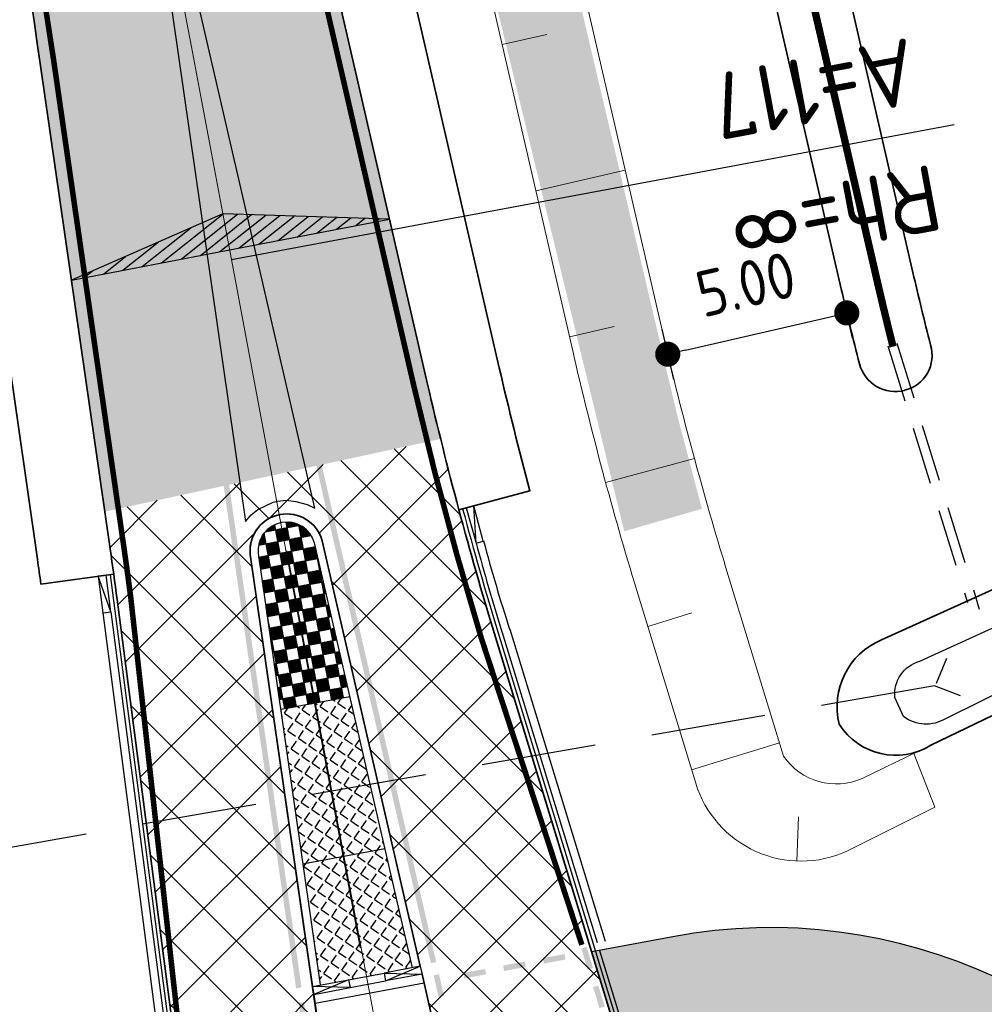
# Model space of a CAD drawing. Extents: x 100296 to 107772, y 404875 to 408930.
# Tile 48 of 98: x 102236 to 102262, y 406768 to 406794. Entities that reach past the tile are written whole.
import ezdxf

# ---------------------------------------------------------------- set-up
doc = ezdxf.new("R2010")
doc.units = 0
for name, pattern in [('B0703', [4.6875, 3.125, -1.5625]), ('CENTER2', [28.575, 19.05, -3.175, 3.175, -3.175]), ('HIDDEN', [2, 1, -1]), ('VW-3-3_STREEP', [6, 3, -3])]:
    doc.linetypes.add(name, pattern=pattern)
for name, color, linetype, lineweight in [('b-we-gw-taludarcering_lang-g', 2, 'Continuous', 18), ('n-we-am_as_weg_hoofdrijbaan_klotoide-g', 1, 'CENTER2', 18), ('n-we-am_as_weg_hoofdrijbaan_rechtstand-g', 1, 'CENTER2', 18), ('n-we-gw-grondwerk_watergang-g', 170, 'Continuous', 35), ('n-we-vh-verharding_asfalt-g', 7, 'Continuous', 35), ('n-we-vh-verharding_kantverharding-g', 3, 'Continuous', 35), ('n-we-vw-markering_langs_streep_33_015-g', 7, 'VW-3-3_STREEP', 35), ('n-we-vw-markering_langs_streep_doorgetrokken_015-g', 7, 'Continuous', 35)]:
    doc.layers.add(name, color=color, linetype=linetype, lineweight=lineweight)
for name, color, linetype in [('c3d-alignment_labeling', 7, 'Continuous'), ('n-xx-gw-waterlijn-gd', 161, 'Continuous'), ('TDFLOINT_', 7, 'Continuous'), ('TDNA----_main_road_asphalt', 251, 'Continuous'), ('TDNA----_nw fietspad', 254, 'Continuous'), ('TDNA----_verkanting', 250, 'Continuous'), ('TDNA3100_beton', 251, 'Continuous'), ('TDNL----_bossages', 71, 'Continuous'), ('TDNL----_nw fietspad', 2, 'Continuous'), ('TDNL----_rotonde', 1, 'Continuous'), ('TDNL----_verkanting', 1, 'Continuous'), ('TDNL5200_duikers', 2, 'B0703'), ('TDNM----_maatvoering', 7, 'Continuous')]:
    doc.layers.add(name, color=color, linetype=linetype)
doc.styles.add('ENV-P', font='ISOCP.SHX')
doc.styles.add('NLCS-ISO', font='NLCS-ISO.ttf')
doc.dimstyles.new('ENVIRO1', dxfattribs={"dimtxt": 2.5, "dimasz": 1, "dimexe": 2.5, "dimexo": 2.5, "dimgap": 1.5, "dimtad": 1, "dimzin": 0, "dimdsep": 46, "dimtxsty": 'ENV-P', "dimblk": 'DIMENVIRO', "dimblk1": 'DOTENVIRO', "dimblk2": 'DOTENVIRO', "dimsah": 1, "dimcen": -3, "dimdle": 1.25, "dimse1": 1, "dimse2": 1, "dimclrd": 1, "dimclre": 1, "dimclrt": 2, "dimaunit": 1, "dimadec": 0, "dimazin": 0, "dimtfac": 0.9, "dimtix": 1, "dimtmove": 2, "dimatfit": 3, "dimldrblk": 'DOTENVIRO', "dimfxl": 1, "dimtolj": 1, "dimtzin": 0, "dimarcsym": 0})

# ---------------------------------------------------------------- blocks, each defined once
blk = doc.blocks.new('50000013')
blk.add_solid([(-0.25, 0), (0.25, 0), (0, -0.5)])
blk = doc.blocks.new('DOTENVIRO')
at = {"color": 0}
for p, q in [((0, -1.404), (0, 1.404)), ((-1, 0), (0, 0))]:
    blk.add_line(p, q, dxfattribs=at)
blk.add_lwpolyline([(-0.342, 0, 0.684, 0.684, 1), (0.342, 0, 0.684, 0.684, 1)], format="xyseb", close=True, dxfattribs=at)
blk = doc.blocks.new('*D2895')
at = {"layer": 'TDNM----_maatvoering', "color": 1, "lineweight": -2, "transparency": 16777216}
blk.add_line((102253.673, 406785.439), (102257.571, 406786.337), dxfattribs=at)
at = {"layer": 'TDNM----_maatvoering', "color": 1, "lineweight": -2, "transparency": 16777216, "xscale": 0.5, "yscale": 0.5, "zscale": 0.5}
for p, rotation in [((102258.058, 406786.449), 12.97563449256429), ((102253.186, 406785.326), 192.9756344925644)]:
    blk.add_blockref('DOTENVIRO', p, dxfattribs=dict(at, rotation=rotation))
at = {"layer": 'TDNM----_maatvoering', "color": 2, "transparency": 16777216, "insert": (102255.313, 406787.227), "char_height": 1.25, "attachment_point": 5, "rotation": 12.9756, "style": 'ENV-P'}
blk.add_mtext('\\A1;5.00', dxfattribs=at)
blk = doc.blocks.new('DIMENVIRO')
at = {"color": 0}
for q in [(0, 0.519), (0, -0.519)]:
    blk.add_line((0, 0), q, dxfattribs=at)
at = {"color": 0, "linetype": 'ByBlock'}
blk.add_solid([(-1, -0.167), (-1, 0.167), (0, 0)], dxfattribs=at)

msp = doc.modelspace()

# ---------------------------------------------------------------- hatches: boundary and pattern name
at = {"layer": 'TDNA----_main_road_asphalt'}
h = msp.add_hatch(color=256, dxfattribs=at)
edge = h.paths.add_edge_path()
edge.add_arc((102344.1, 406806.96), 100, 192.97563, 193.85061, ccw=False)
edge.add_line((102246.653, 406784.507), (102242.378, 406803.06))
edge.add_arc((102534.718, 406870.421), 300, 191.56829, 192.97563, ccw=False)
edge.add_line((102240.812, 406810.26), (102240.395, 406812.298))
edge.add_line((102240.395, 406812.298), (102239.341, 406817.223))
edge.add_line((102239.341, 406817.223), (102238.234, 406822.144))
edge.add_line((102238.234, 406822.144), (102237.065, 406827.056))
edge.add_line((102237.065, 406827.056), (102235.823, 406831.958))
edge.add_line((102235.823, 406831.958), (102234.502, 406836.845))
edge.add_line((102234.502, 406836.845), (102233.1, 406841.709))
edge.add_line((102233.1, 406841.709), (102231.616, 406846.55))
edge.add_line((102231.616, 406846.55), (102230.053, 406851.365))
edge.add_line((102230.053, 406851.365), (102228.409, 406856.153))
edge.add_line((102228.409, 406856.153), (102226.685, 406860.913))
edge.add_line((102226.685, 406860.913), (102224.883, 406865.644))
edge.add_line((102224.883, 406865.644), (102223.002, 406870.344))
edge.add_line((102223.002, 406870.344), (102221.043, 406875.012))
edge.add_line((102221.043, 406875.012), (102219.006, 406879.646))
edge.add_line((102219.006, 406879.646), (102216.893, 406884.246))
edge.add_line((102216.893, 406884.246), (102214.703, 406888.811))
edge.add_line((102214.703, 406888.811), (102212.437, 406893.338))
edge.add_line((102212.437, 406893.338), (102210.096, 406897.826))
edge.add_line((102210.096, 406897.826), (102207.681, 406902.276))
edge.add_line((102207.681, 406902.276), (102205.192, 406906.684))
edge.add_line((102205.192, 406906.684), (102202.63, 406911.05))
edge.add_line((102202.63, 406911.05), (102199.995, 406915.373))
edge.add_line((102199.995, 406915.373), (102197.289, 406919.651))
edge.add_line((102197.289, 406919.651), (102194.511, 406923.884))
edge.add_line((102194.511, 406923.884), (102191.665, 406928.069))
edge.add_line((102191.665, 406928.069), (102188.756, 406932.204))
edge.add_line((102188.756, 406932.204), (102185.795, 406936.293))
edge.add_line((102185.795, 406936.293), (102182.788, 406940.34))
edge.add_line((102182.788, 406940.34), (102179.745, 406944.351))
edge.add_line((102179.745, 406944.351), (102176.672, 406948.33))
edge.add_line((102176.672, 406948.33), (102173.577, 406952.285))
edge.add_line((102173.577, 406952.285), (102170.468, 406956.219))
edge.add_line((102170.468, 406956.219), (102167.352, 406960.138))
edge.add_line((102167.352, 406960.138), (102164.235, 406964.05))
edge.add_line((102164.235, 406964.05), (102161.119, 406967.96))
edge.add_line((102161.119, 406967.96), (102158.003, 406971.87))
edge.add_line((102158.003, 406971.87), (102154.886, 406975.78))
edge.add_line((102154.886, 406975.78), (102151.77, 406979.69))
edge.add_line((102151.77, 406979.69), (102148.654, 406983.6))
edge.add_line((102148.654, 406983.6), (102145.538, 406987.51))
edge.add_line((102145.538, 406987.51), (102142.421, 406991.42))
edge.add_line((102142.421, 406991.42), (102139.305, 406995.331))
edge.add_line((102139.305, 406995.331), (102136.189, 406999.241))
edge.add_line((102136.189, 406999.241), (102133.073, 407003.151))
edge.add_line((102133.073, 407003.151), (102129.956, 407007.061))
edge.add_line((102129.956, 407007.061), (102126.84, 407010.971))
edge.add_line((102126.84, 407010.971), (102123.724, 407014.881))
edge.add_line((102123.724, 407014.881), (102120.608, 407018.791))
edge.add_line((102120.608, 407018.791), (102117.491, 407022.701))
edge.add_line((102117.491, 407022.701), (102114.375, 407026.611))
edge.add_line((102114.375, 407026.611), (102111.259, 407030.522))
edge.add_line((102111.259, 407030.522), (102108.143, 407034.432))
edge.add_line((102108.143, 407034.432), (102105.026, 407038.342))
edge.add_line((102105.026, 407038.342), (102101.91, 407042.252))
edge.add_line((102101.91, 407042.252), (102098.794, 407046.162))
edge.add_line((102098.794, 407046.162), (102095.678, 407050.072))
edge.add_line((102095.678, 407050.072), (102092.561, 407053.982))
edge.add_line((102092.561, 407053.982), (102089.445, 407057.892))
edge.add_line((102089.445, 407057.892), (102086.329, 407061.803))
edge.add_line((102086.329, 407061.803), (102083.213, 407065.713))
edge.add_line((102083.213, 407065.713), (102080.096, 407069.623))
edge.add_line((102080.096, 407069.623), (102076.98, 407073.533))
edge.add_line((102076.98, 407073.533), (102073.864, 407077.443))
edge.add_line((102073.864, 407077.443), (102070.748, 407081.353))
edge.add_line((102070.748, 407081.353), (102067.632, 407085.263))
edge.add_line((102067.632, 407085.263), (102064.515, 407089.173))
edge.add_line((102064.515, 407089.173), (102061.399, 407093.083))
edge.add_line((102061.399, 407093.083), (102058.283, 407096.994))
edge.add_line((102058.283, 407096.994), (102055.167, 407100.904))
edge.add_line((102055.167, 407100.904), (102052.05, 407104.814))
edge.add_line((102052.05, 407104.814), (102048.934, 407108.724))
edge.add_line((102048.934, 407108.724), (102045.818, 407112.634))
edge.add_line((102045.818, 407112.634), (102042.702, 407116.544))
edge.add_line((102042.702, 407116.544), (102039.585, 407120.454))
edge.add_line((102039.585, 407120.454), (102037.074, 407123.605))
edge.add_line((102037.074, 407123.605), (102031.209, 407118.931))
edge.add_line((102031.209, 407118.931), (102033.72, 407115.78))
edge.add_line((102033.72, 407115.78), (102036.836, 407111.87))
edge.add_line((102036.836, 407111.87), (102039.953, 407107.96))
edge.add_line((102039.953, 407107.96), (102043.069, 407104.05))
edge.add_line((102043.069, 407104.05), (102046.185, 407100.139))
edge.add_line((102046.185, 407100.139), (102049.301, 407096.229))
edge.add_line((102049.301, 407096.229), (102052.418, 407092.319))
edge.add_line((102052.418, 407092.319), (102055.534, 407088.409))
edge.add_line((102055.534, 407088.409), (102058.65, 407084.499))
edge.add_line((102058.65, 407084.499), (102061.766, 407080.589))
edge.add_line((102061.766, 407080.589), (102064.883, 407076.679))
edge.add_line((102064.883, 407076.679), (102067.999, 407072.769))
edge.add_line((102067.999, 407072.769), (102071.115, 407068.859))
edge.add_line((102071.115, 407068.859), (102074.231, 407064.948))
edge.add_line((102074.231, 407064.948), (102077.348, 407061.038))
edge.add_line((102077.348, 407061.038), (102080.464, 407057.128))
edge.add_line((102080.464, 407057.128), (102083.58, 407053.218))
edge.add_line((102083.58, 407053.218), (102086.696, 407049.308))
edge.add_line((102086.696, 407049.308), (102089.813, 407045.398))
edge.add_line((102089.813, 407045.398), (102092.929, 407041.488))
edge.add_line((102092.929, 407041.488), (102096.045, 407037.578))
edge.add_line((102096.045, 407037.578), (102099.161, 407033.667))
edge.add_line((102099.161, 407033.667), (102102.278, 407029.757))
edge.add_line((102102.278, 407029.757), (102105.394, 407025.847))
edge.add_line((102105.394, 407025.847), (102108.51, 407021.937))
edge.add_line((102108.51, 407021.937), (102111.626, 407018.027))
edge.add_line((102111.626, 407018.027), (102114.742, 407014.117))
edge.add_line((102114.742, 407014.117), (102117.859, 407010.207))
edge.add_line((102117.859, 407010.207), (102120.975, 407006.297))
edge.add_line((102120.975, 407006.297), (102124.091, 407002.387))
edge.add_line((102124.091, 407002.387), (102127.207, 406998.476))
edge.add_line((102127.207, 406998.476), (102130.324, 406994.566))
edge.add_line((102130.324, 406994.566), (102133.44, 406990.656))
edge.add_line((102133.44, 406990.656), (102136.556, 406986.746))
edge.add_line((102136.556, 406986.746), (102139.672, 406982.836))
edge.add_line((102139.672, 406982.836), (102142.789, 406978.926))
edge.add_line((102142.789, 406978.926), (102145.905, 406975.016))
edge.add_line((102145.905, 406975.016), (102149.021, 406971.106))
edge.add_line((102149.021, 406971.106), (102152.137, 406967.195))
edge.add_line((102152.137, 406967.195), (102155.254, 406963.285))
edge.add_line((102155.254, 406963.285), (102158.37, 406959.375))
edge.add_line((102158.37, 406959.375), (102161.485, 406955.466))
edge.add_line((102161.485, 406955.466), (102164.592, 406951.558))
edge.add_line((102164.592, 406951.558), (102167.683, 406947.646))
edge.add_line((102167.683, 406947.646), (102170.752, 406943.726))
edge.add_line((102170.752, 406943.726), (102173.791, 406939.79))
edge.add_line((102173.791, 406939.79), (102176.792, 406935.835))
edge.add_line((102176.792, 406935.835), (102179.749, 406931.855))
edge.add_line((102179.749, 406931.855), (102182.653, 406927.845))
edge.add_line((102182.653, 406927.845), (102185.498, 406923.8))
edge.add_line((102185.498, 406923.8), (102188.275, 406919.717))
edge.add_line((102188.275, 406919.717), (102190.984, 406915.589))
edge.add_line((102190.984, 406915.589), (102193.623, 406911.416))
edge.add_line((102193.623, 406911.416), (102196.193, 406907.2))
edge.add_line((102196.193, 406907.2), (102198.692, 406902.942))
edge.add_line((102198.692, 406902.942), (102201.12, 406898.642))
edge.add_line((102201.12, 406898.642), (102203.475, 406894.303))
edge.add_line((102203.475, 406894.303), (102205.758, 406889.925))
edge.add_line((102205.758, 406889.925), (102207.968, 406885.51))
edge.add_line((102207.968, 406885.51), (102210.104, 406881.058))
edge.add_line((102210.104, 406881.058), (102212.165, 406876.572))
edge.add_line((102212.165, 406876.572), (102214.152, 406872.052))
edge.add_line((102214.152, 406872.052), (102216.062, 406867.499))
edge.add_line((102216.062, 406867.499), (102217.897, 406862.915))
edge.add_line((102217.897, 406862.915), (102219.655, 406858.301))
edge.add_line((102219.655, 406858.301), (102221.336, 406853.658))
edge.add_line((102221.336, 406853.658), (102222.939, 406848.989))
edge.add_line((102222.939, 406848.989), (102224.464, 406844.293))
edge.add_line((102224.464, 406844.293), (102225.911, 406839.572))
edge.add_line((102225.911, 406839.572), (102227.278, 406834.828))
edge.add_line((102227.278, 406834.828), (102228.567, 406830.061))
edge.add_line((102228.567, 406830.061), (102229.781, 406825.269))
edge.add_line((102229.781, 406825.269), (102230.927, 406820.454))
edge.add_line((102230.927, 406820.454), (102232.015, 406815.618))
edge.add_line((102232.015, 406815.618), (102233.053, 406810.764))
edge.add_line((102233.053, 406810.764), (102233.089, 406810.589))
edge.add_arc((101939.183, 406750.429), 300, 8.20375, 11.56819, ccw=False)
edge.add_line((102236.113, 406793.237), (102237.871, 406781.042))
edge.add_line((102237.871, 406781.042), (102247.008, 406783.021))
at = {"layer": 'TDNA----_nw fietspad'}
h = msp.add_hatch(color=256, dxfattribs=at)
h.dxf.hatch_style = 1
edge = h.paths.add_edge_path()
edge.add_line((102213.33, 406740.446), (102212.85, 406742.531))
edge.add_arc((102208.146, 406762.961), 20.964, 282.9659, 341.9578)
edge.add_line((102228.08, 406756.468), (102228.193, 406756.839))
edge.add_arc((102242.067, 406752.623), 14.5, 100.5897, 163.1003, ccw=False)
edge.add_line((102239.402, 406766.876), (102239.729, 406766.938))
edge.add_line((102239.729, 406766.938), (102240.052, 406764.455))
edge.add_line((102240.052, 406764.455), (102239.861, 406764.419))
edge.add_arc((102242.067, 406752.623), 12, 100.5897, 163.1097)
edge.add_line((102230.584, 406756.11), (102230.468, 406755.73))
edge.add_arc((102209.32, 406762.193), 22.114, 280.447, 343.0051, ccw=False)
edge = h.paths.add_edge_path()
edge.add_line((102253.324, 406769.479), (102251.117, 406769.067))
edge.add_line((102251.117, 406769.067), (102251.852, 406766.661))
edge.add_line((102251.852, 406766.661), (102253.783, 406767.022))
edge.add_arc((102255.989, 406755.226), 12, 29.5539, 100.5897, ccw=False)
edge.add_line((102266.427, 406761.145), (102272.016, 406751.289))
edge.add_arc((102291.154, 406762.14), 22, 209.5539, 263.9362)
edge.add_line((102288.83, 406740.263), (102290.656, 406740.069))
edge.add_line((102290.656, 406740.069), (102290.913, 406742.491))
edge.add_line((102290.913, 406742.491), (102289.094, 406742.749))
edge.add_arc((102291.154, 406762.14), 19.5, 209.5539, 263.9362, ccw=False)
edge.add_line((102274.191, 406752.522), (102268.602, 406762.378))
edge.add_arc((102255.989, 406755.226), 14.5, 29.5539, 100.5897)
at = {"layer": 'TDNA----_verkanting'}
h = msp.add_hatch(dxfattribs=at)
h.set_pattern_fill('ANSI31', color=256, scale=2, angle=-6.4455)
h.set_pattern_definition([(38.55447697, (-279780.02786, 232452.99545), (-0.15581461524, 0.19550397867), [])])
h.paths.add_polyline_path([(102245.618, 406789.002), (102241.082, 406789.148), (102236.963, 406787.341)])
at = {"layer": 'TDNA3100_beton'}
h = msp.add_hatch(dxfattribs=at)
h.set_pattern_fill('ANSI37', color=256, scale=10)
h.set_pattern_definition([(45, (0, 0), (-0.8838834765, 0.8838834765), []), (135, (0, 0), (-0.8838834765, -0.8838834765), [])])
edge = h.paths.add_edge_path()
edge.add_line((102237.871, 406781.042), (102238.017, 406780.033))
edge.add_arc((102139.04, 406765.763), 100, 7.4057, 8.20375, ccw=False)
edge.add_line((102238.206, 406778.653), (102240.482, 406761.142))
edge.add_arc((102228.373, 406759.568), 12.211, -50.5602, 7.4057, ccw=False)
edge.add_arc((102254.655, 406714.852), 39.853, 80.9233, 117.6994, ccw=False)
edge.add_arc((102267.348, 406768.002), 15.21, 197.0042, 245.0949, ccw=False)
edge.add_line((102252.803, 406763.554), (102248.472, 406777.716))
edge.add_arc((102344.1, 406806.96), 100, 193.85061, 197.00416, ccw=False)
edge.add_line((102247.008, 406783.021), (102237.871, 406781.042))
edge = h.paths.add_edge_path(flags=16)
edge.add_line((102243.787, 406780.245), (102249.199, 406756.756))
edge.add_line((102249.199, 406756.756), (102247.233, 406756.388))
edge.add_line((102247.233, 406756.388), (102245.267, 406756.021))
edge.add_line((102245.267, 406756.021), (102241.837, 406779.812))
edge.add_arc((102242.823, 406779.98), 1, 15.3616, 189.6685, ccw=False)
at = {"layer": 'TDNL----_bossages'}
h = msp.add_hatch(dxfattribs=at)
h.set_pattern_fill('ENV-A30', color=256)
h.set_pattern_definition([(45, (0, 0), (-0.6222539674, 0.6222539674), []), (45, (0, 3.1113), (-3.111269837, 3.111269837), [1, -0.6]), (17, (0, 0), (0.5157491, 1.5965521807), [0, -1.632, -0.924, 0, -1.344]), (48, (0, 0), (-0.3683115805, 1.623436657), [0, -1.616, 0, -1.648, 0, -1.328]), (71, (0, 0), (-0.9582315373, 1.345261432), [0, -1.6, 0, -0.96, -1.316])])
h.paths.add_polyline_path([(102041.271, 407126.268), (102068.33, 407092.089), (102125.716, 407020.535), (102176.484, 406956.741), (102202.794, 406920.129), (102221.804, 406885.885), (102232.602, 406857.814), (102236.036, 406847.137), (102238.013, 406840.395), (102240.944, 406829.09), (102244.354, 406813.872), (102248.454, 406795.111), (102252.002, 406780.507), (102254.116, 406781.12), (102253.434, 406783.708), (102248.181, 406806.007), (102243.807, 406826.979), (102239.103, 406844.209), (102235.726, 406855.298), (102228.058, 406878.737), (102219.946, 406897.406), (102204.324, 406927.523), (102193.132, 406944.756), (102169.706, 406980.933), (102139.295, 407029.632), (102111.958, 407074.246), (102087.499, 407111.068), (102066.038, 407138.764), (102059.261, 407141.226), (102054.64, 407139.79), (102045.296, 407130.558)])
at = {"layer": 'TDNL----_rotonde'}
h = msp.add_hatch(dxfattribs=at)
h.set_pattern_fill('ZWWITBL', color=256, angle=10.5897, style=0)
h.set_pattern_definition([(10.58969, (102025.3257, 406555.7791), (-0.0597267, 0.31946474), []), (100.58969, (102025.3257, 406555.7791), (-0.31946474, -0.0597267), []), (55.58969, (102025.3257, 406555.7791), (-0.37919145, 0.25973803), []), (145.58969, (102025.64517, 406555.8388), (-0.25973803, -0.37919145), []), (55.58969, (102025.35765, 406555.78507), (-0.37919145, 0.25973803), [0.4136575, -0.04596194]), (55.58969, (102025.3896, 406555.79104), (-0.37919145, 0.25973803), [0.3676955, -0.0919239]), (55.58969, (102025.42154, 406555.797), (-0.37919145, 0.25973803), [0.3217336, -0.1378858]), (55.58969, (102025.4535, 406555.803), (-0.37919145, 0.25973803), [0.27577165, -0.18384776]), (55.58969, (102025.48544, 406555.80896), (-0.37919145, 0.25973803), [0.2298097, -0.2298097]), (55.58969, (102025.5174, 406555.81493), (-0.37919145, 0.25973803), [0.18384776, -0.27577165]), (55.58969, (102025.54933, 406555.8209), (-0.37919145, 0.25973803), [0.1378858, -0.3217336]), (55.58969, (102025.58128, 406555.82688), (-0.37919145, 0.25973803), [0.0919239, -0.3676955]), (55.58969, (102025.6132, 406555.83285), (-0.37919145, 0.25973803), [0.04596194, -0.4136575]), (145.58969, (102025.6132, 406555.83285), (-0.25973803, -0.37919145), [0.4136575, -0.04596194]), (145.58969, (102025.58128, 406555.82688), (-0.25973803, -0.37919145), [0.3676955, -0.0919239]), (145.58969, (102025.54933, 406555.8209), (-0.25973803, -0.37919145), [0.3217336, -0.1378858]), (145.58969, (102025.5174, 406555.81493), (-0.25973803, -0.37919145), [0.27577165, -0.18384776]), (145.58969, (102025.48544, 406555.80896), (-0.25973803, -0.37919145), [0.2298097, -0.2298097]), (145.58969, (102025.4535, 406555.803), (-0.25973803, -0.37919145), [0.18384776, -0.27577165]), (145.58969, (102025.42154, 406555.797), (-0.25973803, -0.37919145), [0.1378858, -0.3217336]), (145.58969, (102025.3896, 406555.79104), (-0.25973803, -0.37919145), [0.0919239, -0.3676955]), (145.58969, (102025.35765, 406555.78507), (-0.25973803, -0.37919145), [0.04596194, -0.4136575]), (55.58969, (102025.31973, 406555.81104), (-0.37919145, 0.25973803), [0.4136575, -0.04596194]), (55.58969, (102025.31376, 406555.843), (-0.37919145, 0.25973803), [0.3676955, -0.0919239]), (55.58969, (102025.3078, 406555.87493), (-0.37919145, 0.25973803), [0.3217336, -0.1378858]), (55.58969, (102025.3018, 406555.9069), (-0.37919145, 0.25973803), [0.27577165, -0.18384776]), (55.58969, (102025.29584, 406555.93883), (-0.37919145, 0.25973803), [0.2298097, -0.2298097]), (55.58969, (102025.28987, 406555.97077), (-0.37919145, 0.25973803), [0.18384776, -0.27577165]), (55.58969, (102025.2839, 406556.0027), (-0.37919145, 0.25973803), [0.1378858, -0.3217336]), (55.58969, (102025.2779, 406556.03467), (-0.37919145, 0.25973803), [0.0919239, -0.3676955]), (55.58969, (102025.27195, 406556.0666), (-0.37919145, 0.25973803), [0.04596194, -0.4136575]), (145.58969, (102025.6392, 406555.87077), (-0.25973803, -0.37919145), [0.4136575, -0.04596194]), (145.58969, (102025.63322, 406555.9027), (-0.25973803, -0.37919145), [0.3676955, -0.0919239]), (145.58969, (102025.62725, 406555.93466), (-0.25973803, -0.37919145), [0.3217336, -0.1378858]), (145.58969, (102025.6213, 406555.9666), (-0.25973803, -0.37919145), [0.27577165, -0.18384776]), (145.58969, (102025.6153, 406555.99855), (-0.25973803, -0.37919145), [0.2298097, -0.2298097]), (145.58969, (102025.60933, 406556.0305), (-0.25973803, -0.37919145), [0.18384776, -0.27577165]), (145.58969, (102025.60336, 406556.06245), (-0.25973803, -0.37919145), [0.1378858, -0.3217336]), (145.58969, (102025.5974, 406556.0944), (-0.25973803, -0.37919145), [0.0919239, -0.3676955]), (145.58969, (102025.5914, 406556.12634), (-0.25973803, -0.37919145), [0.04596194, -0.4136575])])
h.paths.add_polyline_path([(102242.679, 406780.746, 0.385604), (102242.046, 406779.912), (102242.657, 406775.657), (102243.598, 406775.831)])
h.paths.add_polyline_path([(102243.574, 406780.19, 0.388454), (102242.679, 406780.746), (102243.598, 406775.831), (102244.54, 406776.006)])
h = msp.add_hatch(dxfattribs=at)
h.set_pattern_fill('ANGLE', color=256, scale=0.05, angle=325.5897, style=0)
h.set_pattern_definition([(325.58969, (102025.3257, 406555.7791), (0.19736657, 0.2881354), [0.254, -0.09525]), (55.58969, (102025.3257, 406555.7791), (-0.2881354, 0.19736657), [0.254, -0.09525])])
h.paths.add_polyline_path([(102243.598, 406775.831), (102242.657, 406775.657), (102243.26, 406771.462), (102244.376, 406771.671)])
h.paths.add_polyline_path([(102244.54, 406776.006), (102243.598, 406775.831), (102244.376, 406771.671), (102245.492, 406771.879)])
h.paths.add_polyline_path([(102244.376, 406771.671), (102243.26, 406771.462), (102243.624, 406768.931), (102243.734, 406768.166), (102244.988, 406768.4)])
h.paths.add_polyline_path([(102245.492, 406771.879), (102244.376, 406771.671), (102244.988, 406768.4), (102246.241, 406768.635), (102246.068, 406769.385)])

# ---------------------------------------------------------------- linework, layer by layer
at = {"layer": 'b-we-gw-taludarcering_lang-g'}
for p, q in [((102253.036, 406785.977), (102248.761, 406804.53)), ((102248.68, 406793.747), (102249.898, 406794.028)), ((102249.596, 406789.771), (102252.032, 406790.333)), ((102250.512, 406785.796), (102251.73, 406786.076)), ((102251.497, 406781.837), (102253.91, 406782.491)), ((102256.338, 406774.39), (102254.735, 406779.632)), ((102252.644, 406777.921), (102253.839, 406778.287)), ((102253.837, 406774.02), (102256.228, 406774.751)), ((102260.006, 406774.523), (102258.478, 406773.786)), ((102260.456, 406773.002), (102259.886, 406774.465)), ((102256.697, 406771.538), (102256.745, 406772.738))]:
    msp.add_line(p, q, dxfattribs=at)
msp.add_lwpolyline([(102260.456, 406773.002), (102258.061, 406771.806, -0.453135), (102253.948, 406773.658), (102252.344, 406778.9, -0.01758), (102250.6, 406785.416), (102246.325, 406803.969, -0.006141), (102244.78, 406811.072), (102244.359, 406813.128), (102243.297, 406818.091), (102242.18, 406823.057), (102240.998, 406828.023), (102239.741, 406832.984), (102239.49, 406833.913)], format="xyb", dxfattribs=at)
for centre, radius, start, end in [((102344.1, 406806.96), 93.45, 192.97563, 197.00416), ((102257.772, 406775.378), 1.742, 214.5757, 293.923)]:
    msp.add_arc(centre, radius, start, end, dxfattribs=at)
at = {"layer": 'c3d-alignment_labeling'}
msp.add_line((102241.315, 406787.898), (102260.975, 406791.574), dxfattribs=at)
at = {"layer": 'n-we-am_as_weg_hoofdrijbaan_klotoide-g', "flags": 128}
for points in [[(102231.798, 406832.513), (102232.174, 406831.09), (102232.544, 406829.665), (102232.907, 406828.238), (102233.263, 406826.81), (102233.614, 406825.381), (102233.958, 406823.95), (102234.297, 406822.517), (102234.631, 406821.083), (102234.959, 406819.649), (102235.282, 406818.213), (102235.601, 406816.776), (102235.914, 406815.337), (102236.224, 406813.898), (102236.53, 406812.459), (102236.831, 406811.018), (102237.129, 406809.576), (102237.424, 406808.134), (102237.715, 406806.691), (102238.003, 406805.248), (102238.289, 406803.804), (102238.572, 406802.36), (102238.853, 406800.915), (102239.132, 406799.469), (102239.409, 406798.024), (102239.684, 406796.578), (102239.958, 406795.132), (102240.231, 406793.685), (102240.503, 406792.239), (102240.774, 406790.792), (102241.045, 406789.345), (102241.315, 406787.898)], [(102242.823, 406779.98), (102247.233, 406756.388)]]:
    msp.add_lwpolyline(points, dxfattribs=at)
at = {"layer": 'n-we-am_as_weg_hoofdrijbaan_rechtstand-g', "flags": 128}
msp.add_lwpolyline([(102241.315, 406787.898), (102252.015, 406730.669)], dxfattribs=at)
at = {"layer": 'n-we-gw-grondwerk_watergang-g'}
for p, q in [((102255.582, 406806.102), (102259.857, 406787.549)), ((102257.908, 406787.1), (102253.633, 406805.653))]:
    msp.add_line(p, q, dxfattribs=at)
at = {"layer": 'n-we-gw-grondwerk_watergang-g', "flags": 128}
msp.add_lwpolyline([(102264.382, 406779.982), (102258.998, 406777.552, 0.370491), (102257.852, 406775.26), (102257.852, 406775.26, 0.410625), (102260.348, 406774.688), (102265.654, 406777.246)], format="xyb", dxfattribs=at)
at = {"layer": 'n-we-gw-grondwerk_watergang-g'}
for centre, radius, start, end in [((102344.1, 406806.96), 86.45, 192.97563, 194.31937), ((102344.1, 406806.96), 88.45, 192.97563, 194.3347), ((102259.405, 406785.291), 0.974, 283.4255, 17.2093), ((102259.373, 406785.309), 1, 194.3347, 284.9899)]:
    msp.add_arc(centre, radius, start, end, dxfattribs=at)
at = {"layer": 'n-we-vh-verharding_asfalt-g', "flags": 128}
for points in [[(102243.582, 406806.828, 0.002854), (102244.327, 406803.509), (102248.602, 406784.956, 0.008789), (102249.435, 406781.613), (102247.503, 406781.095)], [(102238.114, 406779.343), (102236.132, 406779.072, 0.001741), (102236.037, 406779.747), (102234.134, 406792.952, 0.004752), (102233.272, 406798.55)]]:
    msp.add_lwpolyline(points, format="xyb", dxfattribs=at)
at = {"layer": 'n-we-vh-verharding_kantverharding-g'}
for p, q in [((102246.453, 406768.674), (102243.787, 406780.245)), ((102241.828, 406779.878), (102243.522, 406768.126)), ((102247.177, 406765.534), (102246.503, 406768.459)), ((102243.554, 406767.909), (102243.982, 406764.936))]:
    msp.add_line(p, q, dxfattribs=at)
at = {"layer": 'n-we-vh-verharding_kantverharding-g', "flags": 128}
for points in [[(102227.278, 406834.828), (102228.567, 406830.061), (102229.781, 406825.269), (102230.927, 406820.454), (102232.015, 406815.618), (102233.053, 406810.764), (102233.089, 406810.589, -0.014681), (102236.113, 406793.237), (102238.017, 406780.033, -0.003492), (102238.207, 406778.649), (102240.482, 406761.142, -0.258449), (102236.13, 406750.138)], [(102235.823, 406831.958), (102237.065, 406827.056), (102238.234, 406822.144), (102239.341, 406817.223), (102240.395, 406812.298), (102240.812, 406810.26, 0.006141), (102242.378, 406803.06), (102246.653, 406784.507, 0.01758), (102248.472, 406777.716), (102252.803, 406763.554, 0.21297), (102260.942, 406754.206)]]:
    msp.add_lwpolyline(points, format="xyb", dxfattribs=at)
at = {"layer": 'n-we-vh-verharding_kantverharding-g'}
msp.add_arc((102242.823, 406779.98), 1, 15.3616, 185.8178, dxfattribs=at)
at = {"layer": 'n-we-vw-markering_langs_streep_33_015-g', "const_width": 0.15, "flags": 128}
for points in [[(101840.208, 407355.964, -0.013133), (101861.385, 407335.899), (101878.028, 407318.699, -0.005566), (101879.726, 407316.917), (101881.829, 407314.699), (101885.256, 407311.013), (101888.646, 407307.292), (101891.999, 407303.538), (101895.314, 407299.755), (101898.595, 407295.945), (101901.845, 407292.113), (101905.067, 407288.262), (101908.263, 407284.393), (101911.439, 407280.51), (101914.595, 407276.616), (101917.737, 407272.714), (101920.868, 407268.806), (101923.99, 407264.896), (101927.107, 407260.985), (101930.224, 407257.075), (101933.34, 407253.165), (101936.456, 407249.254), (101939.572, 407245.344), (101942.689, 407241.434), (101945.805, 407237.524), (101948.921, 407233.614), (101952.037, 407229.704), (101955.153, 407225.794), (101958.27, 407221.884), (101961.386, 407217.974), (101964.502, 407214.063), (101967.618, 407210.153), (101970.735, 407206.243), (101973.851, 407202.333), (101976.967, 407198.423), (101980.083, 407194.513), (101983.2, 407190.603), (101986.316, 407186.693), (101989.432, 407182.782), (101992.548, 407178.872), (101995.665, 407174.962), (101998.781, 407171.052), (102001.897, 407167.142), (102005.013, 407163.232), (102006.471, 407161.403), (102008.13, 407159.322), (102011.246, 407155.412), (102014.362, 407151.502), (102017.478, 407147.591), (102020.595, 407143.681), (102023.711, 407139.771), (102026.827, 407135.861), (102029.943, 407131.951), (102033.06, 407128.041), (102036.176, 407124.131), (102036.781, 407123.372), (102039.292, 407120.221), (102042.408, 407116.31), (102045.525, 407112.4), (102048.641, 407108.49), (102051.757, 407104.58), (102054.873, 407100.67), (102057.99, 407096.76), (102061.106, 407092.85), (102064.222, 407088.94), (102067.338, 407085.03), (102070.454, 407081.119), (102073.571, 407077.209), (102076.687, 407073.299), (102079.803, 407069.389), (102082.919, 407065.479), (102086.036, 407061.569), (102089.152, 407057.659), (102092.268, 407053.749), (102095.384, 407049.838), (102098.501, 407045.928), (102101.617, 407042.018), (102104.733, 407038.108), (102107.849, 407034.198), (102110.966, 407030.288), (102114.082, 407026.378), (102117.198, 407022.468), (102120.314, 407018.558), (102123.431, 407014.647), (102126.547, 407010.737), (102129.663, 407006.827), (102132.779, 407002.917), (102135.896, 406999.007), (102139.012, 406995.097), (102142.128, 406991.187), (102145.244, 406987.277), (102148.361, 406983.366), (102151.477, 406979.456), (102154.593, 406975.546), (102157.709, 406971.636), (102160.826, 406967.726), (102163.942, 406963.816), (102167.058, 406959.905), (102170.174, 406955.986), (102173.283, 406952.053), (102176.376, 406948.1), (102179.447, 406944.123), (102182.488, 406940.115), (102185.492, 406936.071), (102188.451, 406931.986), (102191.356, 406927.855), (102194.199, 406923.675), (102196.973, 406919.448), (102199.676, 406915.175), (102202.308, 406910.857), (102204.867, 406906.497), (102207.353, 406902.094), (102209.765, 406897.65), (102212.103, 406893.167), (102214.366, 406888.646), (102216.553, 406884.087), (102218.664, 406879.493), (102220.698, 406874.864), (102222.655, 406870.201), (102224.534, 406865.507), (102226.334, 406860.782), (102228.055, 406856.028), (102229.697, 406851.246), (102231.259, 406846.437), (102232.74, 406841.603), (102234.141, 406836.744), (102235.46, 406831.864), (102236.7, 406826.967), (102237.869, 406822.059), (102238.975, 406817.143), (102240.028, 406812.222), (102240.453, 406810.143, 0.006106), (102242.013, 406802.975), (102246.288, 406784.422, 0.01758), (102248.113, 406777.606), (102250.851, 406769.256)], [(101832.766, 407346.794), (101837.799, 407343.5, -0.053413), (101870.724, 407316.541), (101873.491, 407313.682), (101874.828, 407312.271), (101876.908, 407310.079), (101880.289, 407306.441), (101883.634, 407302.77), (101886.943, 407299.066), (101890.218, 407295.328), (101893.463, 407291.561), (101896.681, 407287.766), (101899.875, 407283.947), (101903.048, 407280.107), (101906.204, 407276.249), (101909.344, 407272.375), (101912.474, 407268.488), (101915.596, 407264.591), (101918.713, 407260.687), (101921.829, 407256.778), (101924.945, 407252.868), (101928.061, 407248.958), (101931.177, 407245.048), (101934.294, 407241.137), (101937.41, 407237.227), (101940.526, 407233.317), (101943.642, 407229.407), (101946.759, 407225.497), (101949.875, 407221.587), (101952.991, 407217.677), (101956.107, 407213.767), (101959.224, 407209.857), (101962.34, 407205.946), (101965.456, 407202.036), (101968.572, 407198.126), (101971.689, 407194.216), (101974.805, 407190.306), (101977.921, 407186.396), (101981.037, 407182.486), (101984.154, 407178.576), (101987.27, 407174.665), (101990.386, 407170.755), (101993.502, 407166.845), (101996.618, 407162.935), (101999.735, 407159.025), (102001.192, 407157.196), (102002.851, 407155.115), (102005.967, 407151.205), (102009.083, 407147.295), (102012.2, 407143.384), (102015.316, 407139.474), (102018.432, 407135.564), (102021.548, 407131.654), (102024.665, 407127.744), (102027.781, 407123.834), (102030.897, 407119.924), (102031.502, 407119.165), (102034.013, 407116.014), (102037.13, 407112.104), (102040.246, 407108.193), (102043.362, 407104.283), (102046.478, 407100.373), (102049.595, 407096.463), (102052.711, 407092.553), (102055.827, 407088.643), (102058.943, 407084.733), (102062.06, 407080.823), (102065.176, 407076.912), (102068.292, 407073.002), (102071.408, 407069.092), (102074.525, 407065.182), (102077.641, 407061.272), (102080.757, 407057.362), (102083.873, 407053.452), (102086.99, 407049.542), (102090.106, 407045.632), (102093.222, 407041.721), (102096.338, 407037.811), (102099.455, 407033.901), (102102.571, 407029.991), (102105.687, 407026.081), (102108.803, 407022.171), (102111.919, 407018.261), (102115.036, 407014.351), (102118.152, 407010.44), (102121.268, 407006.53), (102124.384, 407002.62), (102127.501, 406998.71), (102130.617, 406994.8), (102133.733, 406990.89), (102136.849, 406986.98), (102139.966, 406983.07), (102143.082, 406979.16), (102146.198, 406975.249), (102149.314, 406971.339), (102152.431, 406967.429), (102155.547, 406963.519), (102158.663, 406959.609), (102161.778, 406955.699), (102164.886, 406951.791), (102167.978, 406947.878), (102171.048, 406943.956), (102174.088, 406940.018), (102177.092, 406936.06), (102180.051, 406932.077), (102182.958, 406928.063), (102185.806, 406924.014), (102188.587, 406919.925), (102191.299, 406915.792), (102193.942, 406911.614), (102196.515, 406907.393), (102199.017, 406903.129), (102201.448, 406898.824), (102203.806, 406894.479), (102206.092, 406890.096), (102208.305, 406885.675), (102210.443, 406881.218), (102212.507, 406876.726), (102214.496, 406872.2), (102216.409, 406867.641), (102218.246, 406863.051), (102220.006, 406858.432), (102221.689, 406853.783), (102223.295, 406849.107), (102224.822, 406844.405), (102226.27, 406839.679), (102227.64, 406834.928), (102228.93, 406830.156), (102230.145, 406825.359), (102231.293, 406820.538), (102232.382, 406815.698), (102233.42, 406810.841), (102233.42, 406810.841), (102233.457, 406810.664, -0.014681), (102236.484, 406793.291), (102238.388, 406780.086, -0.003492), (102238.578, 406778.697), (102239.858, 406767.185)]]:
    msp.add_lwpolyline(points, format="xyb", dxfattribs=at)
at = {"layer": 'n-we-vw-markering_langs_streep_doorgetrokken_015-g'}
for points in [[(102243.075, 406768.072), (102243.223, 406768.1), (102238.311, 406801.121), (102238.459, 406801.143)], [(102246.742, 406768.759), (102246.889, 406768.786), (102239.246, 406801.29), (102239.392, 406801.324)]]:
    msp.add_trace(points, dxfattribs=at)
at = {"layer": 'n-xx-gw-waterlijn-gd', "ltscale": 0.1, "const_width": 0.2}
msp.add_lwpolyline([(102259.316, 406785.531, -0.005275), (102258.883, 406787.324), (102254.608, 406805.877, -0.006141), (102253.107, 406812.777), (102252.679, 406814.869), (102251.6, 406819.913), (102250.461, 406824.975), (102249.253, 406830.051), (102247.964, 406835.137), (102247.667, 406836.236), (102246.603, 406840.173), (102242.892, 406853.942), (102242.689, 406854.677), (102242.569, 406855.155), (102241.076, 406860.419), (102239.944, 406863.593)], format="xyb", dxfattribs=at)
at = {"layer": 'n-xx-gw-waterlijn-gd', "ltscale": 0.1, "flags": 128}
msp.add_lwpolyline([(102265.524, 406777.777), (102260.739, 406775.41, -0.311095), (102259.603, 406775.467), (102259.367, 406775.991, -0.368435), (102260.042, 406776.973), (102264.593, 406779.052)], format="xyb", dxfattribs=at)
at = {"layer": 'TDFLOINT_'}
msp.add_lwpolyline([(102243.787, 406780.245), (102249.199, 406756.756), (102247.233, 406756.388), (102245.267, 406756.021), (102241.837, 406779.812, -0.951513)], format="xyb", close=True, dxfattribs=at)
at = {"layer": 'TDNL----_nw fietspad', "flags": 128}
msp.add_lwpolyline([(102295.091, 406741.897), (102289.094, 406742.749, -0.241844), (102274.191, 406752.522), (102268.602, 406762.378, 0.320275), (102253.324, 406769.479), (102251.117, 406769.067, 0.27883)], format="xyb", dxfattribs=at)
at = {"layer": 'TDNL----_rotonde'}
for p, q in [((102246.241, 406768.635), (102243.573, 406780.195)), ((102242.046, 406779.912), (102243.734, 406768.166)), ((102238.013, 406779.327), (102240.378, 406761.128)), ((102237.819, 406778.293), (102239.276, 406767.078)), ((102238.037, 406778.321), (102239.491, 406767.118)), ((102248.676, 406777.778), (102251.263, 406769.319)), ((102248.886, 406777.843), (102251.48, 406769.36)), ((102248.572, 406777.747), (102252.903, 406763.584)), ((102244.539, 406776.006), (102242.658, 406775.657)), ((102244.505, 406768.31), (102245.47, 406768.49)), ((102244.546, 406768.094), (102245.511, 406768.274))]:
    msp.add_line(p, q, dxfattribs=at)
at = {"layer": 'TDNL----_rotonde', "ltscale": 0.1}
msp.add_line((102243.261, 406771.462), (102245.492, 406771.879), dxfattribs=at)
at = {"layer": 'TDNL----_rotonde', "flags": 128}
for points in [[(102241.699, 406780.772), (102241.851, 406780.952), (102242.031, 406781.104), (102242.243, 406781.204), (102242.455, 406781.305), (102242.571, 406781.326), (102242.803, 406781.354), (102243.071, 406781.322), (102243.378, 406781.238), (102243.586, 406781.133), (102239.251, 406799.912), (102238.953, 406799.852), (102241.699, 406780.772)], [(102247.705, 406781.151), (102247.504, 406781.09)], [(102247.908, 406781.204), (102247.705, 406781.151)], [(102247.97, 406780.187), (102247.908, 406781.204)], [(102238.037, 406778.321), (102237.69, 406779.285)], [(102251.327, 406769.107), (102252.06, 406766.7)], [(102246.453, 406768.674), (102245.47, 406768.49), (102245.511, 406768.274), (102246.453, 406768.674), (102246.503, 406768.46), (102245.511, 406768.274)], [(102245.47, 406768.49), (102246.503, 406768.46)], [(102243.522, 406768.126), (102244.505, 406768.31), (102244.546, 406768.094), (102243.522, 406768.126), (102243.554, 406767.909), (102244.546, 406768.094)], [(102244.505, 406768.31), (102243.554, 406767.908)]]:
    msp.add_lwpolyline(points, dxfattribs=at)
for points in [[(102247.705, 406781.151), (102247.97, 406780.187), (102248.169, 406780.243), (102247.908, 406781.204)], [(102237.908, 406779.313), (102237.69, 406779.285), (102237.819, 406778.293), (102238.037, 406778.321)]]:
    msp.add_lwpolyline(points, close=True, dxfattribs=at)
at = {"layer": 'TDNL----_rotonde'}
msp.add_lwpolyline([(102246.559, 406768.215), (102243.59, 406767.659, 0.27883)], format="xyb", dxfattribs=at)
for centre, radius, start, end in [((102344.1, 406806.96), 99.895, 194.99087, 197.00416), ((102242.823, 406779.98), 0.78, 15.3616, 185.8178), ((102308.451, 406796.4), 62.613, 195.00644, 197.30334), ((102292.605, 406792.066), 45.975, 194.8999, 198.0215)]:
    msp.add_arc(centre, radius, start, end, dxfattribs=at)
for points in [[(102251.009, 406768.586), (102251.152, 406768.63), (102250.834, 406769.16), (102250.978, 406769.204)], [(102249.789, 406768.896), (102249.816, 406768.749), (102250.379, 406769.006), (102250.406, 406768.859)], [(102248.708, 406768.694), (102248.735, 406768.546), (102249.297, 406768.804), (102249.325, 406768.657)], [(102246.964, 406768.457), (102246.818, 406768.424), (102247.099, 406767.873), (102246.953, 406767.839)], [(102247.626, 406768.492), (102247.654, 406768.344), (102248.216, 406768.602), (102248.244, 406768.455)], [(102251.329, 406767.534), (102251.473, 406767.577), (102251.154, 406768.108), (102251.298, 406768.151)], [(102243.229, 406767.087), (102243.378, 406767.108), (102243.144, 406767.68), (102243.292, 406767.702)]]:
    msp.add_trace(points, dxfattribs=at)
at = {"layer": 'TDNL----_verkanting', "flags": 128}
msp.add_lwpolyline([(102245.618, 406789.002), (102241.082, 406789.148), (102236.963, 406787.341)], close=True, dxfattribs=at)
at = {"layer": 'TDNL5200_duikers', "ltscale": 0.5}
for points in [[(102259.171, 406785.551), (102261.339, 406778.57)], [(102259.415, 406785.628), (102261.663, 406778.39)]]:
    msp.add_lwpolyline(points, dxfattribs=at)
at = {"layer": 'TDNL5200_duikers', "linetype": 'HIDDEN', "flags": 128}
for points in [[(102260.774, 406777.047), (102260.486, 406776.364)], [(102261.151, 406776.036), (102260.448, 406776.308)]]:
    msp.add_lwpolyline(points, dxfattribs=at)
at = {"layer": 'TDNL5200_duikers', "flags": 128}
msp.add_lwpolyline([(102260.448, 406776.308), (102231.412, 406771.226)], dxfattribs=at)

# ---------------------------------------------------------------- block references
at = {"layer": 'TDNL----_rotonde', "extrusion": (0, 0, -1), "zscale": -1, "rotation": 252.9958371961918}
for p in [(-102251.458, 406768.667), (-102251.686, 406767.923)]:
    msp.add_blockref('50000013', p, dxfattribs=at)

# ---------------------------------------------------------------- texts
at = {"layer": 'c3d-alignment_labeling', "char_height": 1.8, "attachment_point": 1, "rotation": 190.5897, "style": 'NLCS-ISO'}
for s, insert in [('A=117', (102260.1, 406792.173)), ('Rh=∞', (102260.743, 406788.733))]:
    msp.add_mtext(s, dxfattribs=dict(at, insert=insert))

# ---------------------------------------------------------------- dimensions: what is measured, and where the dimension line sits
at = {"layer": 'TDNM----_maatvoering'}
dim = msp.add_aligned_dim(p1=(102253.036, 406785.977), p2=(102257.908, 406787.1), distance=-0.668, dimstyle='ENVIRO1', override={"dimscale": 0.5}, dxfattribs=at)
dim.commit()
dim.dimension.update_dxf_attribs({"geometry": '*D2895', "text_midpoint": (102255.313, 406787.227)})

doc.saveas('drawing.dxf')
